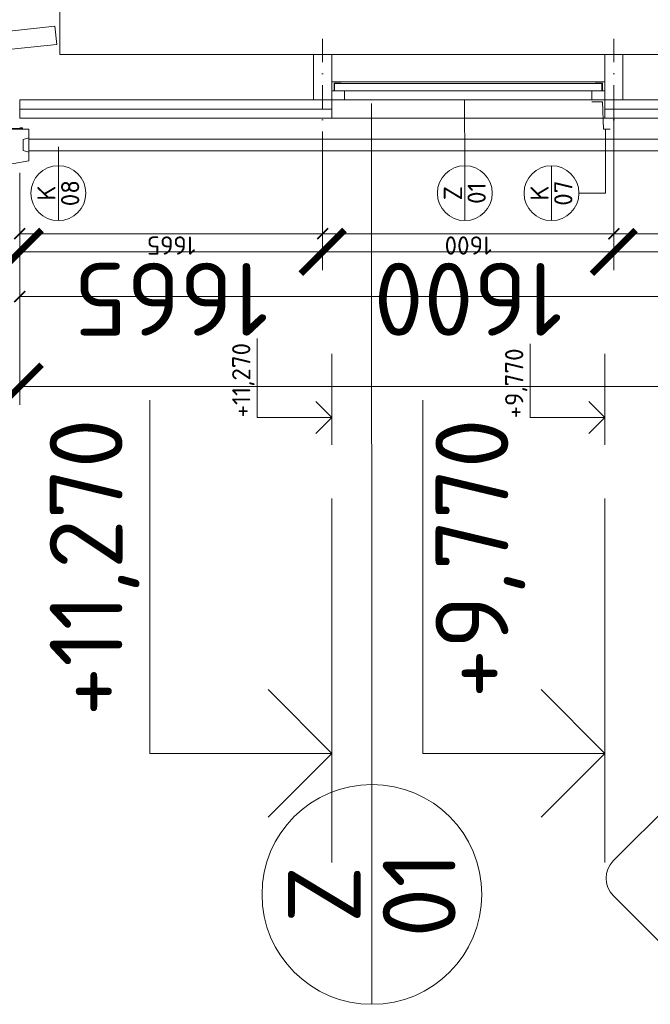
# Model space of a CAD drawing. Header units: millimetres. Extents: x -1695604 to 5289369, y -1488057 to 2187451.
# Tile 199 of 256: x 205980 to 209446, y 144181 to 149591. Entities that reach past the tile are written whole.
import ezdxf
from ezdxf.enums import TextEntityAlignment as Align

# ---------------------------------------------------------------- set-up
doc = ezdxf.new("R2010")
doc.units = ezdxf.units.MM
doc.linetypes.add('CENTERX2', pattern=[101.6, 63.5, -12.7, 12.7, -12.7])
doc.linetypes.add('DASHDOT', pattern=[25.4, 12.7, -6.35, 0, -6.35])
doc.layers.get('Defpoints').update_dxf_attribs({"color": 8})
doc.layers.add('0 @ 200', color=7, linetype='Continuous')
for name, color, linetype, lineweight in [('A99_N_kce-pohl', 1, 'Continuous', 9), ('A99_N_kce-rez-sil', 6, 'Continuous', 18), ('A99_N_koty-200', 5, 'Continuous', 5), ('A99_N_koty-200 @ 200', 5, 'Continuous', 5), ('A99_N_koty-200 @ 50 (2)', 5, 'Continuous', 5), ('A99_N_koty-200-vysk', 6, 'Continuous', 9), ('A99_N_koty-50-vysk', 160, 'Continuous', 9), ('A99_N_sraf', 252, 'Continuous', 0), ('A99_N_txt-popis-200', 240, 'Continuous', 5), ('A99_N_znaceni 200', 5, 'Continuous', 5), ('A99_N_znaceni 50', 5, 'Continuous', 5), ('A99_S_kce-pohl', 7, 'Continuous', 5), ('A99_S_kce-rez-sil', 7, 'Continuous', 15), ('A99_S_osy', 1, 'CENTERX2', 5)]:
    doc.layers.add(name, color=color, linetype=linetype, lineweight=lineweight)
doc.styles.add('A99_kota', font='isocpeur.ttf', dxfattribs={"height": 2})
doc.styles.add('A99_popis', font='isocpeur.ttf')
doc.linetypes.add('IZOLACE', pattern='A,0.00254,-2.54,[134,ltypeshp.shx,S=2.54,R=0,X=-2.54,Y=0],-5.08,[134,ltypeshp.shx,S=2.54,R=180,X=2.54,Y=0],-2.54', length=10.16254)
doc.dimstyles.new('A99_kota_200 new', dxfattribs={"dimscale": 200, "dimtxt": 2, "dimasz": 1.2, "dimexe": 0.5, "dimexo": 1.5, "dimgap": 0.3, "dimtad": 1, "dimdec": 0, "dimzin": 3, "dimdsep": 46, "dimtxsty": 'A99_kota', "dimblk": 'ARCHTICK', "dimcen": 2.5, "dimazin": 2, "dimtfac": 0.75, "dimtdec": 0, "dimtmove": 2, "dimatfit": 0, "dimfxl": 0, "dimtolj": 1, "dimtzin": 0, "dimlwd": 5, "dimlwe": 5, "dimarcsym": 0})

# ---------------------------------------------------------------- blocks, each defined once
blk = doc.blocks.new('_ArchTick')
at = {"color": 0, "linetype": 'ByBlock', "const_width": 0.15}
blk.add_lwpolyline([(-0.5, -0.5), (0.5, 0.5)], dxfattribs=at)
blk = doc.blocks.new('*D5766')
at = {"layer": 'A99_N_koty-200', "color": 0, "linetype": 'Continuous', "lineweight": 5, "transparency": 16777216}
for p, q in [((209195, 151150), (209195, 152050)), ((218965, 151150), (218965, 152050)), ((209195, 151950), (218965, 151950))]:
    blk.add_line(p, q, dxfattribs=at)
at = {"layer": 'Defpoints', "color": 0, "linetype": 'Continuous', "lineweight": 18, "transparency": 16777216}
for p in [(218965, 151950), (218965, 150255), (209195, 149050)]:
    blk.add_point(p, dxfattribs=at)
at = {"layer": 'A99_N_koty-200', "color": 0, "linetype": 'Continuous', "lineweight": 5, "transparency": 16777216, "xscale": 240, "yscale": 240, "zscale": 240, "rotation": 180}
blk.add_blockref('_ArchTick', (209195, 151950), dxfattribs=at)
at = {"layer": 'A99_N_koty-200', "color": 0, "linetype": 'Continuous', "lineweight": 5, "transparency": 16777216, "xscale": 240, "yscale": 240, "zscale": 240}
blk.add_blockref('_ArchTick', (218965, 151950), dxfattribs=at)
at = {"layer": 'A99_N_koty-200', "color": 0, "linetype": 'Continuous', "transparency": 16777216, "insert": (212357.5, 151672.5), "char_height": 400, "attachment_point": 5, "rotation": 180, "style": 'A99_kota'}
blk.add_mtext('\\A1;9770', dxfattribs=at)
blk = doc.blocks.new('*D5767')
at = {"layer": 'A99_N_koty-200', "color": 0, "linetype": 'Continuous', "lineweight": 5, "transparency": 16777216}
for p, q in [((209195, 150055), (209195, 150280)), ((209195, 150255), (218965, 150255)), ((218965, 150255), (218965, 150280))]:
    blk.add_line(p, q, dxfattribs=at)
at = {"layer": 'Defpoints', "color": 0, "linetype": 'Continuous', "lineweight": 18, "transparency": 16777216}
for p in [(218965, 150255), (218965, 150255), (209195, 149050)]:
    blk.add_point(p, dxfattribs=at)
at = {"layer": 'A99_N_koty-200', "color": 0, "linetype": 'Continuous', "lineweight": 5, "transparency": 16777216, "xscale": 60, "yscale": 60, "zscale": 60, "rotation": 180}
blk.add_blockref('_ArchTick', (209195, 150255), dxfattribs=at)
at = {"layer": 'A99_N_koty-200', "color": 0, "linetype": 'Continuous', "lineweight": 5, "transparency": 16777216, "xscale": 60, "yscale": 60, "zscale": 60}
blk.add_blockref('_ArchTick', (218965, 150255), dxfattribs=at)
at = {"layer": 'A99_N_koty-200', "color": 0, "linetype": 'Continuous', "transparency": 16777216, "insert": (214080, 150190), "char_height": 100, "attachment_point": 5, "rotation": 180, "style": 'A99_kota'}
blk.add_mtext('\\A1;9770', dxfattribs=at)
blk = doc.blocks.new('*D5769')
at = {"layer": 'A99_N_koty-200', "color": 0, "linetype": 'Continuous', "lineweight": 5, "transparency": 16777216}
for p, q in [((205980, 151150), (205980, 152050)), ((207695, 151150), (207695, 152050)), ((207695, 151950), (205980, 151950))]:
    blk.add_line(p, q, dxfattribs=at)
at = {"layer": 'Defpoints', "color": 0, "linetype": 'Continuous', "lineweight": 18, "transparency": 16777216}
for p in [(205980, 151950), (205980, 149050), (207695, 149050)]:
    blk.add_point(p, dxfattribs=at)
at = {"layer": 'A99_N_koty-200', "color": 0, "linetype": 'Continuous', "lineweight": 5, "transparency": 16777216, "xscale": 240, "yscale": 240, "zscale": 240, "rotation": 180}
blk.add_blockref('_ArchTick', (205980, 151950), dxfattribs=at)
at = {"layer": 'A99_N_koty-200', "color": 0, "linetype": 'Continuous', "lineweight": 5, "transparency": 16777216, "xscale": 240, "yscale": 240, "zscale": 240}
blk.add_blockref('_ArchTick', (207695, 151950), dxfattribs=at)
at = {"layer": 'A99_N_koty-200', "color": 0, "linetype": 'Continuous', "transparency": 16777216, "insert": (206837.5, 151690), "char_height": 400, "attachment_point": 5, "rotation": 180, "style": 'A99_kota'}
blk.add_mtext('\\A1;1715', dxfattribs=at)
blk = doc.blocks.new('*D5770')
at = {"layer": 'A99_N_koty-200', "color": 0, "linetype": 'Continuous', "lineweight": 5, "transparency": 16777216}
for p, q in [((205980, 150055), (205980, 150280)), ((207695, 150255), (205980, 150255)), ((207695, 150055), (207695, 150280))]:
    blk.add_line(p, q, dxfattribs=at)
at = {"layer": 'Defpoints', "color": 0, "linetype": 'Continuous', "lineweight": 18, "transparency": 16777216}
for p in [(205980, 150255), (205980, 149050), (207695, 149050)]:
    blk.add_point(p, dxfattribs=at)
at = {"layer": 'A99_N_koty-200', "color": 0, "linetype": 'Continuous', "lineweight": 5, "transparency": 16777216, "xscale": 60, "yscale": 60, "zscale": 60, "rotation": 180}
blk.add_blockref('_ArchTick', (205980, 150255), dxfattribs=at)
at = {"layer": 'A99_N_koty-200', "color": 0, "linetype": 'Continuous', "lineweight": 5, "transparency": 16777216, "xscale": 60, "yscale": 60, "zscale": 60}
blk.add_blockref('_ArchTick', (207695, 150255), dxfattribs=at)
at = {"layer": 'A99_N_koty-200', "color": 0, "linetype": 'Continuous', "transparency": 16777216, "insert": (206837.5, 150190), "char_height": 100, "attachment_point": 5, "rotation": 180, "style": 'A99_kota'}
blk.add_mtext('\\A1;1715', dxfattribs=at)
blk = doc.blocks.new('*D5772')
at = {"layer": 'A99_N_koty-200', "color": 0, "linetype": 'Continuous', "lineweight": 5, "transparency": 16777216}
for p, q in [((205980, 148375), (205980, 147475)), ((218815, 148375), (218815, 147475)), ((205980, 147575), (218815, 147575))]:
    blk.add_line(p, q, dxfattribs=at)
at = {"layer": 'Defpoints', "color": 0, "linetype": 'Continuous', "lineweight": 18, "transparency": 16777216}
for p in [(205980, 149050), (218815, 149050), (218815, 147575)]:
    blk.add_point(p, dxfattribs=at)
at = {"layer": 'A99_N_koty-200', "color": 0, "linetype": 'Continuous', "lineweight": 5, "transparency": 16777216, "xscale": 240, "yscale": 240, "zscale": 240, "rotation": 180}
blk.add_blockref('_ArchTick', (205980, 147575), dxfattribs=at)
at = {"layer": 'A99_N_koty-200', "color": 0, "linetype": 'Continuous', "lineweight": 5, "transparency": 16777216, "xscale": 240, "yscale": 240, "zscale": 240}
blk.add_blockref('_ArchTick', (218815, 147575), dxfattribs=at)
at = {"layer": 'A99_N_koty-200', "color": 0, "linetype": 'Continuous', "transparency": 16777216, "insert": (211055, 147265), "char_height": 400, "attachment_point": 5, "rotation": 180, "style": 'A99_kota'}
blk.add_mtext('\\A1;12835', dxfattribs=at)
blk = doc.blocks.new('*D5773')
at = {"layer": 'A99_N_koty-200', "color": 0, "linetype": 'Continuous', "lineweight": 5, "transparency": 16777216}
for p, q in [((205980, 148270), (205980, 148045)), ((218815, 148270), (218815, 148045)), ((205980, 148070), (218815, 148070))]:
    blk.add_line(p, q, dxfattribs=at)
at = {"layer": 'Defpoints', "color": 0, "linetype": 'Continuous', "lineweight": 18, "transparency": 16777216}
for p in [(205980, 149050), (218815, 149050), (218815, 148070)]:
    blk.add_point(p, dxfattribs=at)
at = {"layer": 'A99_N_koty-200', "color": 0, "linetype": 'Continuous', "lineweight": 5, "transparency": 16777216, "xscale": 60, "yscale": 60, "zscale": 60, "rotation": 180}
blk.add_blockref('_ArchTick', (205980, 148070), dxfattribs=at)
at = {"layer": 'A99_N_koty-200', "color": 0, "linetype": 'Continuous', "lineweight": 5, "transparency": 16777216, "xscale": 60, "yscale": 60, "zscale": 60}
blk.add_blockref('_ArchTick', (218815, 148070), dxfattribs=at)
at = {"layer": 'A99_N_koty-200', "color": 0, "linetype": 'Continuous', "transparency": 16777216, "insert": (212060, 147985), "char_height": 100, "attachment_point": 5, "rotation": 180, "style": 'A99_kota'}
blk.add_mtext('\\A1;12835', dxfattribs=at)
blk = doc.blocks.new('*U114')
at = {"color": 0, "linetype": 'ByBlock', "lineweight": -2}
blk.add_line((-3, 0), (7, 0), dxfattribs=at)
for points in [[(0, 0), (0, 5), (0, 5), (9.7, 5)], [(-1.75, 1.75), (0, 0), (1.75, 1.75)]]:
    blk.add_lwpolyline(points, dxfattribs=at)
at = {"color": 0, "linetype": 'ByBlock', "lineweight": -2, "style": 'A99_kota'}
blk.add_attdef('POPIS', text='', height=2, rotation=360, dxfattribs=at).set_placement((9.2, 5.5), align=Align.BOTTOM_RIGHT)
blk.add_attdef('VYSKA', text='', height=2, rotation=360, dxfattribs=at).set_placement((9.2, 4.25), align=Align.TOP_RIGHT)
blk = doc.blocks.new('*U6680')
at = {"layer": 'A99_N_koty-200-vysk', "lineweight": 5, "xscale": 200, "yscale": 200, "zscale": 200, "rotation": 90.00000000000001}
blk.add_blockref('*U114', (209195, 145560), dxfattribs=at)
blk.add_blockref('*U114', (209195, 145560), dxfattribs=at)
blk.add_blockref('*U114', (209195, 145560), dxfattribs=at)
blk.add_blockref('*U114', (209195, 145560), dxfattribs=at)
blk.add_blockref('*U114', (209195, 145560), dxfattribs=at)
blk.add_blockref('*U114', (209195, 145560), dxfattribs=at)
at = {"layer": 'A99_N_koty-200-vysk', "lineweight": 5}
ref = blk.add_blockref('*U114', (209195, 145560), dxfattribs=dict(at, xscale=200, yscale=200, zscale=200, rotation=90.00000000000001))
ref.add_attrib('VYSKA', '+9,770', dxfattribs={"layer": '0 @ 200', "color": 0, "linetype": 'ByBlock', "lineweight": -2, "height": 400, "rotation": 90, "style": 'A99_kota'}).set_placement((208265, 147400), align=Align.TOP_RIGHT)
blk = doc.blocks.new('*U36')
at = {"color": 0, "linetype": 'ByBlock', "lineweight": -2}
blk.add_line((-3, 0), (7, 0), dxfattribs=at)
for points in [[(0, 0), (0, 5), (0, 5), (9.7, 5)], [(-1.75, 1.75), (0, 0), (1.75, 1.75)]]:
    blk.add_lwpolyline(points, dxfattribs=at)
at = {"color": 0, "linetype": 'ByBlock', "lineweight": -2, "style": 'A99_kota'}
for tag, p in [('VYSKA', (9.2, 7.75)), ('POPIS', (9.2, 4.5))]:
    blk.add_attdef(tag, text='', height=2, dxfattribs=at).set_placement(p, align=Align.TOP_RIGHT)
blk = doc.blocks.new('*U6681')
at = {"layer": 'A99_N_koty-200-vysk', "lineweight": 5, "xscale": 200, "yscale": 200, "zscale": 200, "rotation": 90.00000000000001}
blk.add_blockref('*U36', (207695, 145560), dxfattribs=at)
blk.add_blockref('*U36', (207695, 145560), dxfattribs=at)
blk.add_blockref('*U36', (207695, 145560), dxfattribs=at)
blk.add_blockref('*U36', (207695, 145560), dxfattribs=at)
blk.add_blockref('*U36', (207695, 145560), dxfattribs=at)
blk.add_blockref('*U36', (207695, 145560), dxfattribs=at)
at = {"layer": 'A99_N_koty-200-vysk', "lineweight": 5}
ref = blk.add_blockref('*U36', (207695, 145560), dxfattribs=dict(at, xscale=200, yscale=200, zscale=200, rotation=90.00000000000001))
ref.add_attrib('VYSKA', '+11,270', dxfattribs={"layer": '0 @ 200', "color": 0, "linetype": 'ByBlock', "lineweight": -2, "height": 400, "rotation": 90, "style": 'A99_kota'}).set_placement((206145, 147400), align=Align.TOP_RIGHT)
blk = doc.blocks.new('*U43')
at = {"color": 0, "linetype": 'ByBlock', "lineweight": -2}
blk.add_line((-3, 0), (7, 0), dxfattribs=at)
for points in [[(0, 0), (0, 8.2), (0, 8.2), (8.1, 8.2)], [(-1.75, 1.75), (0, 0), (1.75, 1.75)]]:
    blk.add_lwpolyline(points, dxfattribs=at)
at = {"color": 0, "linetype": 'ByBlock', "lineweight": -2, "style": 'A99_kota'}
for tag, p in [('VYSKA', (7.6, 10.95)), ('POPIS', (7.6, 7.7))]:
    blk.add_attdef(tag, text='', height=2, dxfattribs=at).set_placement(p, align=Align.TOP_RIGHT)
blk = doc.blocks.new('*U44')
at = {"color": 0, "linetype": 'ByBlock', "lineweight": -2}
blk.add_line((-3, 0), (7, 0), dxfattribs=at)
for points in [[(0, 0), (0, 8.2), (0, 8.2), (8.7, 8.2)], [(-1.75, 1.75), (0, 0), (1.75, 1.75)]]:
    blk.add_lwpolyline(points, dxfattribs=at)
at = {"color": 0, "linetype": 'ByBlock', "lineweight": -2, "style": 'A99_kota'}
for tag, p in [('VYSKA', (8.2, 10.95)), ('POPIS', (8.2, 7.7))]:
    blk.add_attdef(tag, text='', height=2, dxfattribs=at).set_placement(p, align=Align.TOP_RIGHT)
blk = doc.blocks.new('*D5781')
at = {"layer": 'A99_N_koty-200', "color": 0, "linetype": 'Continuous', "lineweight": 5, "transparency": 16777216}
for p, q in [((207645, 148850), (207645, 148215.4)), ((205980, 148750), (205980, 148215.4)), ((205980, 148315.4), (207645, 148315.4))]:
    blk.add_line(p, q, dxfattribs=at)
at = {"layer": 'Defpoints', "color": 0, "linetype": 'Continuous', "lineweight": 18, "transparency": 16777216}
for p in [(207645, 149150), (205980, 149050), (207645, 148315.4)]:
    blk.add_point(p, dxfattribs=at)
at = {"layer": 'A99_N_koty-200', "color": 0, "linetype": 'Continuous', "lineweight": 5, "transparency": 16777216, "xscale": 240, "yscale": 240, "zscale": 240}
for p, rotation in [((205980, 148315.4), 179.9999999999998), ((207645, 148315.4), 359.9999999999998)]:
    blk.add_blockref('_ArchTick', p, dxfattribs=dict(at, rotation=rotation))
at = {"layer": 'A99_N_koty-200', "color": 0, "linetype": 'Continuous', "transparency": 16777216, "insert": (206812.5, 148055.4), "char_height": 400, "attachment_point": 5, "rotation": 180, "style": 'A99_kota'}
blk.add_mtext('\\A1;1665', dxfattribs=at)
blk = doc.blocks.new('*D5782')
at = {"layer": 'A99_N_koty-200', "color": 0, "linetype": 'Continuous', "lineweight": 5, "transparency": 16777216}
for p, q in [((205980, 148615.4), (205980, 148390.4)), ((207645, 148615.4), (207645, 148390.4)), ((205980, 148415.4), (207645, 148415.4))]:
    blk.add_line(p, q, dxfattribs=at)
at = {"layer": 'Defpoints', "color": 0, "linetype": 'Continuous', "lineweight": 18, "transparency": 16777216}
for p in [(207645, 149150), (205980, 149050), (207645, 148415.4)]:
    blk.add_point(p, dxfattribs=at)
at = {"layer": 'A99_N_koty-200', "color": 0, "linetype": 'Continuous', "lineweight": 5, "transparency": 16777216, "xscale": 60, "yscale": 60, "zscale": 60}
for p, rotation in [((205980, 148415.4), 179.9999999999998), ((207645, 148415.4), 359.9999999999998)]:
    blk.add_blockref('_ArchTick', p, dxfattribs=dict(at, rotation=rotation))
at = {"layer": 'A99_N_koty-200', "color": 0, "linetype": 'Continuous', "transparency": 16777216, "insert": (206812.5, 148350.4), "char_height": 100, "attachment_point": 5, "rotation": 180, "style": 'A99_kota'}
blk.add_mtext('\\A1;1665', dxfattribs=at)
blk = doc.blocks.new('*D5784')
at = {"layer": 'A99_N_koty-200', "color": 0, "linetype": 'Continuous', "lineweight": 5, "transparency": 16777216}
for p, q in [((207645, 148850), (207645, 148215.4)), ((209245, 148850), (209245, 148215.4)), ((207645, 148315.4), (209245, 148315.4))]:
    blk.add_line(p, q, dxfattribs=at)
at = {"layer": 'Defpoints', "color": 0, "linetype": 'Continuous', "lineweight": 18, "transparency": 16777216}
for p in [(207645, 149150), (209245, 149150), (209245, 148315.4)]:
    blk.add_point(p, dxfattribs=at)
at = {"layer": 'A99_N_koty-200', "color": 0, "linetype": 'Continuous', "lineweight": 5, "transparency": 16777216, "xscale": 240, "yscale": 240, "zscale": 240}
for p, rotation in [((207645, 148315.4), 179.9999999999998), ((209245, 148315.4), 359.9999999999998)]:
    blk.add_blockref('_ArchTick', p, dxfattribs=dict(at, rotation=rotation))
at = {"layer": 'A99_N_koty-200', "color": 0, "linetype": 'Continuous', "transparency": 16777216, "insert": (208445, 148055.4), "char_height": 400, "attachment_point": 5, "rotation": 180, "style": 'A99_kota'}
blk.add_mtext('\\A1;1600', dxfattribs=at)
blk = doc.blocks.new('*D5785')
at = {"layer": 'A99_N_koty-200', "color": 0, "linetype": 'Continuous', "lineweight": 5, "transparency": 16777216}
for p, q in [((207645, 148615.4), (207645, 148390.4)), ((209245, 148615.4), (209245, 148390.4)), ((207645, 148415.4), (209245, 148415.4))]:
    blk.add_line(p, q, dxfattribs=at)
at = {"layer": 'Defpoints', "color": 0, "linetype": 'Continuous', "lineweight": 18, "transparency": 16777216}
for p in [(207645, 149150), (209245, 149150), (209245, 148415.4)]:
    blk.add_point(p, dxfattribs=at)
at = {"layer": 'A99_N_koty-200', "color": 0, "linetype": 'Continuous', "lineweight": 5, "transparency": 16777216, "xscale": 60, "yscale": 60, "zscale": 60}
for p, rotation in [((207645, 148415.4), 179.9999999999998), ((209245, 148415.4), 359.9999999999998)]:
    blk.add_blockref('_ArchTick', p, dxfattribs=dict(at, rotation=rotation))
at = {"layer": 'A99_N_koty-200', "color": 0, "linetype": 'Continuous', "transparency": 16777216, "insert": (208445, 148350.4), "char_height": 100, "attachment_point": 5, "rotation": 180, "style": 'A99_kota'}
blk.add_mtext('\\A1;1600', dxfattribs=at)
blk = doc.blocks.new('*U76')
at = {"color": 0}
for p, q in [((-0.721, 4.139), (-4.149, 0.711)), ((4.139, 0.711), (0.711, 4.139)), ((4.436, -0.005), (31.7, -0.005)), ((-4.149, -0.721), (-0.721, -4.149)), ((0.711, -4.149), (4.139, -0.721))]:
    blk.add_line(p, q, dxfattribs=at)
for centre, start, end in [((-0.005, 3.424), 45, 135), ((-3.433, -0.005), 135, 225), ((3.424, -0.005), 315, 45), ((-0.005, -3.433), 225, 315)]:
    blk.add_arc(centre, 1.012, start, end, dxfattribs=at)
at = {"color": 0, "linetype": 'ByBlock', "style": 'A99_popis', "width": 0.953108}
blk.add_attdef('SKLADBA', text='', height=3, rotation=0.0103, dxfattribs=at).set_placement((-2.863, -1.506), (2.855, -1.505), align=Align.FIT)
blk = doc.blocks.new('*D5799')
at = {"layer": 'A99_N_koty-200', "color": 0, "linetype": 'Continuous', "lineweight": 5, "transparency": 16777216}
for p, q in [((204199.6, 149290.7), (204173.7, 149529.3)), ((204994.9, 149376.9), (204100.1, 149279.9)), ((204253.4, 148793.6), (204199.6, 149290.7)), ((205048.8, 148879.8), (204154, 148782.8)), ((204253.4, 148793.6), (204279.3, 148555))]:
    blk.add_line(p, q, dxfattribs=at)
at = {"layer": 'Defpoints', "color": 0, "linetype": 'Continuous', "lineweight": 18, "transparency": 16777216}
for p in [(206053.7, 149491.6), (204199.6, 149290.7), (205883.9, 148970.3)]:
    blk.add_point(p, dxfattribs=at)
at = {"layer": 'A99_N_koty-200', "color": 0, "linetype": 'Continuous', "lineweight": 5, "transparency": 16777216, "xscale": 240, "yscale": 240, "zscale": 240}
for p, rotation in [((204199.6, 149290.7), 276.1848103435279), ((204253.4, 148793.6), 96.1848103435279)]:
    blk.add_blockref('_ArchTick', p, dxfattribs=dict(at, rotation=rotation))
at = {"layer": 'A99_N_koty-200', "color": 0, "linetype": 'Continuous', "transparency": 16777216, "insert": (203968, 149014.1), "char_height": 400, "attachment_point": 5, "rotation": 96.1848, "style": 'A99_kota'}
blk.add_mtext('\\A1;500', dxfattribs=at)
blk = doc.blocks.new('*D5800')
at = {"layer": 'A99_N_koty-200', "color": 0, "linetype": 'Continuous', "lineweight": 5, "transparency": 16777216}
for p, q in [((204398.4, 149312.2), (204174.7, 149288)), ((204253.4, 148793.6), (204199.6, 149290.7)), ((204452.3, 148815.2), (204228.6, 148790.9))]:
    blk.add_line(p, q, dxfattribs=at)
at = {"layer": 'Defpoints', "color": 0, "linetype": 'Continuous', "lineweight": 18, "transparency": 16777216}
for p in [(206053.7, 149491.6), (204199.6, 149290.7), (205883.9, 148970.3)]:
    blk.add_point(p, dxfattribs=at)
at = {"layer": 'A99_N_koty-200', "color": 0, "linetype": 'Continuous', "lineweight": 5, "transparency": 16777216, "xscale": 60, "yscale": 60, "zscale": 60}
for p, rotation in [((204199.6, 149290.7), 96.1848103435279), ((204253.4, 148793.6), 276.1848103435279)]:
    blk.add_blockref('_ArchTick', p, dxfattribs=dict(at, rotation=rotation))
at = {"layer": 'A99_N_koty-200', "color": 0, "linetype": 'Continuous', "transparency": 16777216, "insert": (204161.9, 149035.2), "char_height": 100, "attachment_point": 5, "rotation": 96.1848, "style": 'A99_kota'}
blk.add_mtext('\\A1;500', dxfattribs=at)
blk = doc.blocks.new('*D5802')
at = {"layer": 'A99_N_koty-200', "color": 0, "linetype": 'Continuous', "lineweight": 5, "transparency": 16777216}
for p, q in [((204420.7, 154675.9), (203525.9, 154578.9)), ((204199.6, 149290.7), (203625.3, 154589.7)), ((204994.9, 149376.9), (204100.1, 149279.9))]:
    blk.add_line(p, q, dxfattribs=at)
at = {"layer": 'Defpoints', "color": 0, "linetype": 'Continuous', "lineweight": 18, "transparency": 16777216}
for p in [(205255.8, 154766.4), (203625.3, 154589.7), (206053.7, 149491.6)]:
    blk.add_point(p, dxfattribs=at)
at = {"layer": 'A99_N_koty-200', "color": 0, "linetype": 'Continuous', "lineweight": 5, "transparency": 16777216, "xscale": 240, "yscale": 240, "zscale": 240}
for p, rotation in [((203625.3, 154589.7), 96.1848103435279), ((204199.6, 149290.7), 276.1848103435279)]:
    blk.add_blockref('_ArchTick', p, dxfattribs=dict(at, rotation=rotation))
at = {"layer": 'A99_N_koty-200', "color": 0, "linetype": 'Continuous', "transparency": 16777216, "insert": (203654, 151912.2), "char_height": 400, "attachment_point": 5, "rotation": 96.1848, "style": 'A99_kota'}
blk.add_mtext('\\A1;5330', dxfattribs=at)
blk = doc.blocks.new('*D5803')
at = {"layer": 'A99_N_koty-200', "color": 0, "linetype": 'Continuous', "lineweight": 5, "transparency": 16777216}
for p, q in [((203824.2, 154611.2), (203600.5, 154587)), ((204199.6, 149290.7), (203625.3, 154589.7)), ((204398.4, 149312.2), (204174.7, 149288))]:
    blk.add_line(p, q, dxfattribs=at)
at = {"layer": 'Defpoints', "color": 0, "linetype": 'Continuous', "lineweight": 18, "transparency": 16777216}
for p in [(205255.8, 154766.4), (203625.3, 154589.7), (206053.7, 149491.6)]:
    blk.add_point(p, dxfattribs=at)
at = {"layer": 'A99_N_koty-200', "color": 0, "linetype": 'Continuous', "lineweight": 5, "transparency": 16777216, "xscale": 60, "yscale": 60, "zscale": 60}
for p, rotation in [((203625.3, 154589.7), 96.1848103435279), ((204199.6, 149290.7), 276.1848103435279)]:
    blk.add_blockref('_ArchTick', p, dxfattribs=dict(at, rotation=rotation))
at = {"layer": 'A99_N_koty-200', "color": 0, "linetype": 'Continuous', "transparency": 16777216, "insert": (203847.8, 151933.2), "char_height": 100, "attachment_point": 5, "rotation": 96.1848, "style": 'A99_kota'}
blk.add_mtext('\\A1;5330', dxfattribs=at)
blk = doc.blocks.new('*D5832')
at = {"layer": 'A99_N_koty-200', "color": 0, "linetype": 'Continuous', "lineweight": 5, "transparency": 16777216}
for p, q in [((209245, 149100), (209245, 148215.4)), ((211555.3, 148851.6), (211555.3, 148215.4)), ((211555.3, 148315.4), (209245, 148315.4))]:
    blk.add_line(p, q, dxfattribs=at)
at = {"layer": 'Defpoints', "color": 0, "linetype": 'Continuous', "lineweight": 18, "transparency": 16777216}
for p in [(209245, 149400), (211555.3, 149151.6), (209245, 148315.4)]:
    blk.add_point(p, dxfattribs=at)
at = {"layer": 'A99_N_koty-200', "color": 0, "linetype": 'Continuous', "lineweight": 5, "transparency": 16777216, "xscale": 240, "yscale": 240, "zscale": 240, "rotation": 180}
blk.add_blockref('_ArchTick', (209245, 148315.4), dxfattribs=at)
at = {"layer": 'A99_N_koty-200', "color": 0, "linetype": 'Continuous', "lineweight": 5, "transparency": 16777216, "xscale": 240, "yscale": 240, "zscale": 240}
blk.add_blockref('_ArchTick', (211555.3, 148315.4), dxfattribs=at)
at = {"layer": 'A99_N_koty-200', "color": 0, "linetype": 'Continuous', "transparency": 16777216, "insert": (210460, 148055.4), "char_height": 400, "attachment_point": 5, "rotation": 180, "style": 'A99_kota'}
blk.add_mtext('\\A1;2310', dxfattribs=at)
blk = doc.blocks.new('*D5833')
at = {"layer": 'A99_N_koty-200', "color": 0, "linetype": 'Continuous', "lineweight": 5, "transparency": 16777216}
for p, q in [((209245, 148615), (209245, 148390)), ((211555.3, 148615), (211555.3, 148390)), ((211555.3, 148415), (209245, 148415))]:
    blk.add_line(p, q, dxfattribs=at)
at = {"layer": 'Defpoints', "color": 0, "linetype": 'Continuous', "lineweight": 18, "transparency": 16777216}
for p in [(209245, 149400), (211555.3, 149151.6), (209245, 148415)]:
    blk.add_point(p, dxfattribs=at)
at = {"layer": 'A99_N_koty-200', "color": 0, "linetype": 'Continuous', "lineweight": 5, "transparency": 16777216, "xscale": 60, "yscale": 60, "zscale": 60, "rotation": 180}
blk.add_blockref('_ArchTick', (209245, 148415), dxfattribs=at)
at = {"layer": 'A99_N_koty-200', "color": 0, "linetype": 'Continuous', "lineweight": 5, "transparency": 16777216, "xscale": 60, "yscale": 60, "zscale": 60}
blk.add_blockref('_ArchTick', (211555.3, 148415), dxfattribs=at)
at = {"layer": 'A99_N_koty-200', "color": 0, "linetype": 'Continuous', "transparency": 16777216, "insert": (210575, 148330), "char_height": 100, "attachment_point": 5, "rotation": 180, "style": 'A99_kota'}
blk.add_mtext('\\A1;2310', dxfattribs=at)
blk = doc.blocks.new('*U20')
at = {"color": 0, "linetype": 'ByBlock'}
blk.add_line((-3.02, 0), (3.02, 0), dxfattribs=at)
blk.add_circle((0, 0), 3.02, dxfattribs=at)
at = {"color": 0, "linetype": 'ByBlock', "style": 'A99_popis'}
for tag, p in [('KATEGORIE', (0, 1.31)), ('PRVEK', (0, -1.298))]:
    blk.add_attdef(tag, text='', height=2, dxfattribs=at).set_placement(p, align=Align.MIDDLE_CENTER)
blk = doc.blocks.new('*U6377')
at = {"layer": 'A99_N_koty-200 @ 200', "linetype": 'Continuous'}
dim = blk.add_linear_dim(base=(218965, 151950), p1=(209195, 149050), p2=(218965, 150255), angle=180, dimstyle='A99_kota_200 new', override={"dimscale": 200, "dimtix": 1, "dimtofl": 1, "dimtmove": 2, "dimatfit": 0}, dxfattribs=at)
dim.commit()
dim.dimension.update_dxf_attribs({"geometry": '*D5766', "text_midpoint": (212357.5, 151672.5), "dimtype": 128})
at = {"layer": 'A99_N_koty-200 @ 50 (2)', "linetype": 'Continuous'}
dim = blk.add_linear_dim(base=(218965, 150255), p1=(209195, 149050), p2=(218965, 150255), angle=180, dimstyle='A99_kota_200 new', override={"dimscale": 50, "dimtix": 1, "dimtofl": 1, "dimtmove": 2, "dimatfit": 0}, dxfattribs=at)
dim.commit()
dim.dimension.update_dxf_attribs({"geometry": '*D5767', "text_midpoint": (214080, 150190)})
blk = doc.blocks.new('*U6378')
at = {"layer": 'A99_N_koty-200 @ 200', "linetype": 'Continuous'}
dim = blk.add_linear_dim(base=(205980, 151950), p1=(207695, 149050), p2=(205980, 149050), angle=180, dimstyle='A99_kota_200 new', override={"dimscale": 200, "dimtix": 1, "dimtofl": 1, "dimtmove": 2, "dimatfit": 0}, dxfattribs=at)
dim.commit()
dim.dimension.update_dxf_attribs({"geometry": '*D5769', "text_midpoint": (206837.5, 151690)})
at = {"layer": 'A99_N_koty-200 @ 50 (2)', "linetype": 'Continuous'}
dim = blk.add_linear_dim(base=(205980, 150255), p1=(207695, 149050), p2=(205980, 149050), angle=180, dimstyle='A99_kota_200 new', override={"dimscale": 50, "dimtix": 1, "dimtofl": 1, "dimtmove": 2, "dimatfit": 0}, dxfattribs=at)
dim.commit()
dim.dimension.update_dxf_attribs({"geometry": '*D5770', "text_midpoint": (206837.5, 150190)})
blk = doc.blocks.new('*U6379')
at = {"layer": 'A99_N_koty-200 @ 200', "linetype": 'Continuous'}
dim = blk.add_linear_dim(base=(218815, 147575), p1=(205980, 149050), p2=(218815, 149050), angle=180, dimstyle='A99_kota_200 new', override={"dimscale": 200, "dimtix": 1, "dimtofl": 1, "dimtmove": 2, "dimatfit": 0}, dxfattribs=at)
dim.commit()
dim.dimension.update_dxf_attribs({"geometry": '*D5772', "text_midpoint": (211055, 147265), "dimtype": 128})
at = {"layer": 'A99_N_koty-200 @ 50 (2)', "linetype": 'Continuous'}
dim = blk.add_linear_dim(base=(218815, 148070), p1=(205980, 149050), p2=(218815, 149050), angle=180, dimstyle='A99_kota_200 new', override={"dimscale": 50, "dimtix": 1, "dimtofl": 1, "dimtmove": 2, "dimatfit": 0}, dxfattribs=at)
dim.commit()
dim.dimension.update_dxf_attribs({"geometry": '*D5773', "text_midpoint": (212060, 147985), "dimtype": 128})
blk = doc.blocks.new('*U6382')
at = {"layer": 'A99_N_koty-200 @ 200', "linetype": 'Continuous'}
dim = blk.add_linear_dim(base=(207645, 148315.4), p1=(205980, 149050), p2=(207645, 149150), angle=180, dimstyle='A99_kota_200 new', override={"dimscale": 200, "dimtix": 1, "dimtofl": 1, "dimtmove": 2, "dimatfit": 0}, dxfattribs=at)
dim.commit()
dim.dimension.update_dxf_attribs({"geometry": '*D5781', "text_midpoint": (206812.5, 148055.4)})
at = {"layer": 'A99_N_koty-200 @ 50 (2)', "linetype": 'Continuous'}
dim = blk.add_linear_dim(base=(207645, 148415.4), p1=(205980, 149050), p2=(207645, 149150), angle=180, dimstyle='A99_kota_200 new', override={"dimscale": 50, "dimtix": 1, "dimtofl": 1, "dimtmove": 2, "dimatfit": 0}, dxfattribs=at)
dim.commit()
dim.dimension.update_dxf_attribs({"geometry": '*D5782', "text_midpoint": (206812.5, 148350.4)})
blk = doc.blocks.new('*U6383')
at = {"layer": 'A99_N_koty-200 @ 200', "linetype": 'Continuous'}
dim = blk.add_linear_dim(base=(209245, 148315.4), p1=(207645, 149150), p2=(209245, 149150), angle=180, dimstyle='A99_kota_200 new', override={"dimscale": 200, "dimtix": 1, "dimtofl": 1, "dimtmove": 2, "dimatfit": 0}, dxfattribs=at)
dim.commit()
dim.dimension.update_dxf_attribs({"geometry": '*D5784', "text_midpoint": (208445, 148055.4)})
at = {"layer": 'A99_N_koty-200 @ 50 (2)', "linetype": 'Continuous'}
dim = blk.add_linear_dim(base=(209245, 148415.4), p1=(207645, 149150), p2=(209245, 149150), angle=180, dimstyle='A99_kota_200 new', override={"dimscale": 50, "dimtix": 1, "dimtofl": 1, "dimtmove": 2, "dimatfit": 0}, dxfattribs=at)
dim.commit()
dim.dimension.update_dxf_attribs({"geometry": '*D5785', "text_midpoint": (208445, 148350.4)})
blk = doc.blocks.new('*U6388')
at = {"layer": 'A99_N_koty-200 @ 200', "linetype": 'Continuous'}
dim = blk.add_linear_dim(base=(204199.6, 149290.7), p1=(205883.9, 148970.3), p2=(206053.7, 149491.6), angle=96.1848, dimstyle='A99_kota_200 new', override={"dimscale": 200, "dimtix": 1, "dimtofl": 1, "dimtmove": 2, "dimatfit": 0}, dxfattribs=at)
dim.commit()
dim.dimension.update_dxf_attribs({"geometry": '*D5799', "text_midpoint": (203968, 149014.1)})
at = {"layer": 'A99_N_koty-200 @ 50 (2)', "linetype": 'Continuous'}
dim = blk.add_linear_dim(base=(204199.6, 149290.7), p1=(205883.9, 148970.3), p2=(206053.7, 149491.6), angle=96.1848, dimstyle='A99_kota_200 new', override={"dimscale": 50, "dimtix": 1, "dimtofl": 1, "dimtmove": 2, "dimatfit": 0}, dxfattribs=at)
dim.commit()
dim.dimension.update_dxf_attribs({"geometry": '*D5800', "text_midpoint": (204161.9, 149035.2)})
blk = doc.blocks.new('*U6389')
at = {"layer": 'A99_N_koty-200 @ 200', "linetype": 'Continuous'}
dim = blk.add_linear_dim(base=(203625.3, 154589.7), p1=(206053.7, 149491.6), p2=(205255.8, 154766.4), angle=96.1848, dimstyle='A99_kota_200 new', override={"dimscale": 200, "dimtix": 1, "dimtofl": 1, "dimtmove": 2, "dimatfit": 0}, dxfattribs=at)
dim.commit()
dim.dimension.update_dxf_attribs({"geometry": '*D5802', "text_midpoint": (203654, 151912.2)})
at = {"layer": 'A99_N_koty-200 @ 50 (2)', "linetype": 'Continuous'}
dim = blk.add_linear_dim(base=(203625.3, 154589.7), p1=(206053.7, 149491.6), p2=(205255.8, 154766.4), angle=96.1848, dimstyle='A99_kota_200 new', override={"dimscale": 50, "dimtix": 1, "dimtofl": 1, "dimtmove": 2, "dimatfit": 0}, dxfattribs=at)
dim.commit()
dim.dimension.update_dxf_attribs({"geometry": '*D5803', "text_midpoint": (203847.8, 151933.2)})
blk = doc.blocks.new('*U6399')
at = {"layer": 'A99_N_koty-200 @ 200', "linetype": 'Continuous'}
dim = blk.add_linear_dim(base=(209245, 148315.4), p1=(211555.3, 149151.6), p2=(209245, 149400), angle=180, dimstyle='A99_kota_200 new', override={"dimscale": 200, "dimtix": 1, "dimtofl": 1, "dimtmove": 2, "dimatfit": 0}, dxfattribs=at)
dim.commit()
dim.dimension.update_dxf_attribs({"geometry": '*D5832', "text_midpoint": (210460, 148055.4), "dimtype": 128})
at = {"layer": 'A99_N_koty-200 @ 50 (2)', "linetype": 'Continuous'}
dim = blk.add_linear_dim(base=(209245, 148415), p1=(211555.3, 149151.6), p2=(209245, 149400), angle=180, dimstyle='A99_kota_200 new', override={"dimscale": 50, "dimtix": 1, "dimtofl": 1, "dimtmove": 2, "dimatfit": 0}, dxfattribs=at)
dim.commit()
dim.dimension.update_dxf_attribs({"geometry": '*D5833', "text_midpoint": (210575, 148330), "dimtype": 128})

msp = doc.modelspace()

# ---------------------------------------------------------------- linework, layer by layer
at = {"layer": 'A99_N_kce-pohl', "color": 1, "lineweight": 5}
for points in [[(207695, 149250), (209195, 149250)], [(207710, 149200), (207710, 149240)], [(207712.5, 149240), (209145, 149240)], [(209180, 149200), (209180, 149240)], [(207765, 149200), (209125, 149200)], [(207765, 149150), (209125, 149150)], [(207695, 149050), (209195, 149050)]]:
    msp.add_lwpolyline(points, dxfattribs=at)
at = {"layer": 'A99_N_kce-pohl', "color": 1, "linetype": 'Continuous', "lineweight": 5}
for points in [[(209125, 149140), (209182.5, 149140), (209187.5, 148990), (209225, 148990)], [(209195, 149150), (209195, 149050)], [(205900, 148955.9), (205888, 148955.9), (205883.5, 148990), (206030, 148990), (206030, 148815), (205947.6, 148800.5), (205857.1, 148815.9), (205852.2, 148861.4), (205856.3, 148861.9), (205858.4, 148842)], [(205883.2, 148986.2), (205885.3, 148971.1), (205887.5, 148971.4), (205883.6, 148993.4), (205996.2, 148993.3), (205996.2, 148996.6), (205980, 148996.6)], [(206030, 148862.5), (206000, 148872.5), (206000, 148932.5), (206030, 148942.5)]]:
    msp.add_lwpolyline(points, dxfattribs=at)
msp.add_lwpolyline([(206030, 148870), (206030, 148935), (219032.5, 148935), (219032.5, 148870)], close=True, dxfattribs=at)
at = {"layer": 'A99_N_kce-rez-sil', "lineweight": 13}
for points in [[(207710, 149202.5), (207707.5, 149202.5), (207707.5, 149242.5), (207747.5, 149242.5), (207747.5, 149240), (207710, 149240), (207710, 149202.5)], [(209180, 149202.5), (209182.5, 149202.5), (209182.5, 149242.5), (209142.5, 149242.5), (209142.5, 149240), (209180, 149240), (209180, 149202.5)]]:
    msp.add_lwpolyline(points, dxfattribs=at)
for points in [[(207695, 149150), (207765, 149150), (207765, 149200), (207695, 149200)], [(209195, 149150), (209125, 149150), (209125, 149200), (209195, 149200)]]:
    msp.add_lwpolyline(points, close=True, dxfattribs=at)
at = {"layer": 'A99_N_kce-rez-sil'}
for points in [[(205980, 149150), (207695, 149150)], [(205980, 149050), (205980, 149150)], [(207695, 149150), (207695, 149050)], [(209195, 149150), (213955, 149150)], [(205980, 149050), (207695, 149050)], [(209195, 149050), (213955, 149050)]]:
    msp.add_lwpolyline(points, dxfattribs=at)
at = {"layer": 'A99_N_sraf', "color": 1, "linetype": 'IZOLACE', "lineweight": 0, "ltscale": 3}
for points in [[(207695, 149100), (205980, 149100)], [(209195, 149100), (218795, 149100)]]:
    msp.add_lwpolyline(points, dxfattribs=at)
at = {"layer": 'A99_N_znaceni 200'}
msp.add_lwpolyline([(207913.7, 149130), (207915.4, 145389)], dxfattribs=at)
at = {"layer": 'A99_N_znaceni 50', "lineweight": 5}
msp.add_lwpolyline([(208426.2, 148789.1), (208425, 149150)], dxfattribs=at)
at = {"layer": 'A99_N_znaceni 50'}
for points in [[(209053.5, 148638.1), (209200, 148638.1), (209200, 148990)], [(206192.5, 148789.1), (206192.5, 148892.1)]]:
    msp.add_lwpolyline(points, dxfattribs=at)
at = {"layer": 'A99_S_kce-pohl'}
msp.add_line((206199.8, 149400), (218815, 149400), dxfattribs=at)
msp.add_lwpolyline([(206199.8, 149400), (206199.8, 149900)], dxfattribs=at)
at = {"layer": 'A99_S_kce-rez-sil', "linetype": 'Continuous', "flags": 128}
for points in [[(205924.1, 149527.9), (206172.6, 149554.8), (206183.4, 149455.4), (205934.8, 149428.5)], [(207595, 149150), (207595, 149400), (207695, 149400), (207695, 149150)], [(209195, 149150), (209195, 149400), (209295, 149400), (209295, 149150)]]:
    msp.add_lwpolyline(points, close=True, dxfattribs=at)
at = {"layer": 'A99_S_osy', "linetype": 'DASHDOT', "lineweight": 5, "ltscale": 10}
for points in [[(207645, 148850), (207645, 149515)], [(209245, 148850), (209245, 149515)]]:
    msp.add_lwpolyline(points, dxfattribs=at)

# ---------------------------------------------------------------- block references
at = {"layer": 'A99_N_koty-200', "color": 3, "linetype": 'Continuous', "lineweight": 18}
for name in ['*U6389', '*U6378', '*U6377', '*U6388', '*U6399', '*U6382', '*U6383', '*U6379']:
    msp.add_blockref(name, (0, 0), dxfattribs=at)
at = {"layer": 'A99_N_koty-50-vysk', "lineweight": 5, "xscale": 50, "yscale": 50, "zscale": 50, "rotation": 90.00000000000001}
for name, p, values in [('*U44', (207695, 147405), {'VYSKA': '+11,270'}), ('*U43', (209195, 147405), {'VYSKA': '+9,770'})]:
    msp.add_blockref(name, p, dxfattribs=at).add_auto_attribs(values)
at = {"layer": 'A99_N_txt-popis-200', "color": 3, "linetype": 'Continuous', "lineweight": 18}
for name in ['*U6680', '*U6681']:
    msp.add_blockref(name, (0, 0), dxfattribs=at)
at = {"layer": 'A99_N_znaceni 200', "lineweight": 5}
ref = msp.add_blockref('*U76', (209793.5, 144874.4), dxfattribs=dict(at, xscale=133.3, yscale=133.3, zscale=133.3, rotation=89.99999999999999))
ref.add_attrib('SKLADBA', 'O/01', dxfattribs={"layer": '0', "color": 0, "linetype": 'ByBlock', "height": 400, "rotation": 90.0103, "style": 'A99_popis', "width": 0.705829}).set_placement((209994.2, 144492.7), (209994.1, 145255), align=Align.FIT)
at = {"layer": 'A99_N_znaceni 200', "xscale": 200, "yscale": 200, "zscale": 200, "rotation": 90.00000000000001}
msp.add_blockref('*U20', (207915.7, 144785), dxfattribs=at).add_auto_attribs({'KATEGORIE': 'Z', 'PRVEK': '01'})
at = {"layer": 'A99_N_znaceni 50', "xscale": 50, "yscale": 50, "zscale": 50, "rotation": 90}
for p, values in [((206192.5, 148638.1), {'KATEGORIE': 'K', 'PRVEK': '08'}), ((208426.2, 148638.1), {'KATEGORIE': 'Z', 'PRVEK': '01'}), ((208902.5, 148638.1), {'KATEGORIE': 'K', 'PRVEK': '07'})]:
    msp.add_blockref('*U20', p, dxfattribs=at).add_auto_attribs(values)

doc.saveas('drawing.dxf')
